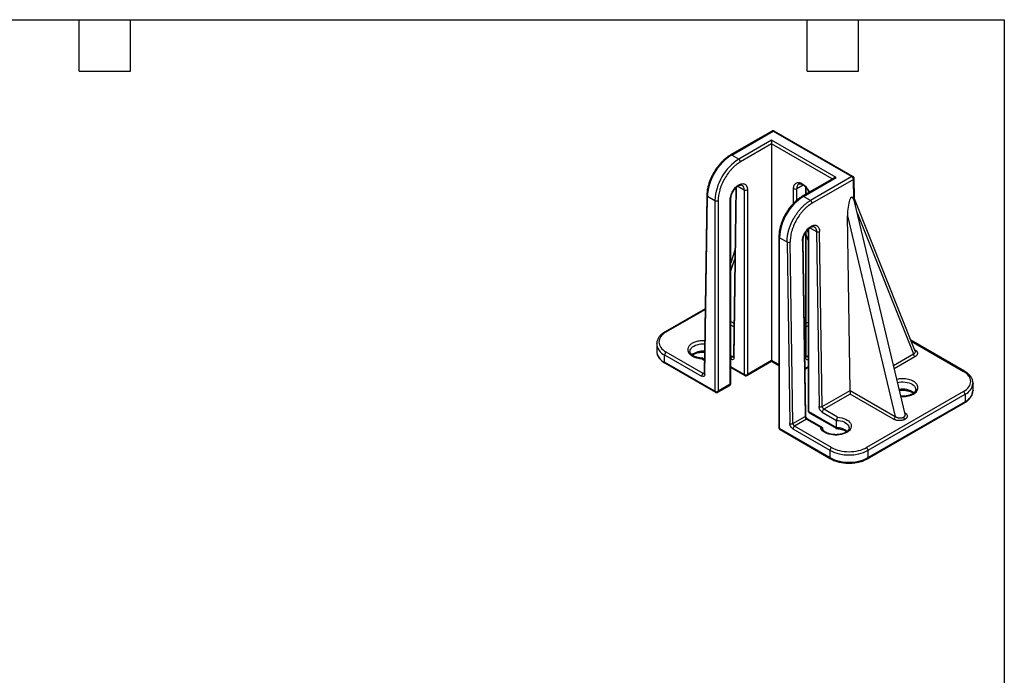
# Model space of a CAD drawing. Header units: millimetres. Extents: x 19 to 819, y 19 to 629.
# Tile 4 of 4: x 381 to 819, y 337 to 629. Entities that reach past the tile are written whole.
import ezdxf

# ---------------------------------------------------------------- set-up
doc = ezdxf.new("R2010")
doc.units = ezdxf.units.MM
doc.header["$LTSCALE"] = 3
doc.layers.add('TEXT', color=140, linetype='Continuous', lineweight=25)

msp = doc.modelspace()

# ---------------------------------------------------------------- linework, layer by layer
for p, q in [((715.811, 579.111), (697.426, 568.498)), ((697.926, 568.448), (716.311, 579.062)), ((716.311, 579.062), (751.351, 558.833)), ((751.851, 558.883), (716.811, 579.111)), ((715.616, 575.013), (701.085, 566.625)), ((744.339, 558.432), (715.616, 575.013)), ((715.616, 575.013), (715.616, 573.38)), ((715.616, 573.38), (701.792, 565.4)), ((715.616, 573.38), (715.616, 477.029)), ((742.632, 557.785), (715.616, 573.38)), ((701.085, 566.625), (697.926, 568.448)), ((743.339, 558.193), (729.308, 550.093)), ((729.808, 550.043), (744.339, 558.432)), ((751.351, 558.833), (732.967, 548.22)), ((752.058, 557.623), (733.674, 547.009)), ((752.188, 548.989), (752.058, 557.623)), ((752.481, 549.398), (752.351, 558.032)), ((699.8, 553.892), (698.655, 478.76)), ((698.947, 478.337), (700.104, 554.176)), ((700.682, 554.609), (703.489, 552.988)), ((703.489, 552.988), (703.489, 470.844)), ((704.903, 552.988), (704.903, 470.844)), ((725.452, 547.006), (725.452, 553.494)), ((726.866, 553.494), (729.678, 555.118)), ((726.866, 548.341), (726.866, 553.494)), ((730.72, 554.224), (730.72, 550.908)), ((731.013, 551.077), (731.013, 553.898)), ((686.854, 550.6), (685.644, 471.249)), ((685.937, 470.826), (687.147, 550.177)), ((687.147, 550.177), (690.478, 548.254)), ((690.478, 548.254), (690.478, 463.333)), ((691.893, 548.254), (691.893, 463.333)), ((697.267, 466.436), (697.267, 548.58)), ((697.559, 466.844), (697.559, 548.988)), ((732.967, 548.22), (729.808, 550.043)), ((752.654, 547.9), (752.481, 549.398)), ((774.989, 453.144), (752.505, 547.784)), ((779.545, 481.177), (752.53, 548.971)), ((750.613, 463.725), (749.449, 541.372)), ((749.449, 541.372), (770.642, 452.162)), ((753.714, 542.698), (778.723, 479.938)), ((731.013, 478.883), (731.013, 534.401)), ((731.919, 534.023), (731.536, 535.059)), ((731.919, 535.471), (731.919, 454.671)), ((732.212, 454.263), (732.212, 535.731)), ((732.708, 536.121), (735.586, 534.459)), ((735.586, 534.459), (736.754, 456.512)), ((738.168, 456.526), (737, 534.474)), ((718.908, 532.08), (718.908, 447.16)), ((719.201, 531.672), (722.533, 529.749)), ((719.201, 446.752), (719.201, 531.672)), ((729.363, 530.065), (730.531, 452.117)), ((730.824, 452.526), (729.656, 530.474)), ((730.72, 533.919), (730.72, 478.474)), ((731.919, 530.539), (731.013, 532.99)), ((699.376, 526.062), (697.559, 520.513)), ((722.533, 529.749), (723.743, 449.001)), ((725.157, 449.015), (723.947, 529.763)), ((697.559, 516.857), (699.317, 522.227)), ((686.083, 500.069), (668.277, 489.79)), ((668.777, 489.741), (686.078, 499.728)), ((697.559, 494.352), (698.881, 493.589)), ((698.856, 491.97), (697.559, 492.719)), ((731.013, 493.624), (731.919, 494.147)), ((731.919, 492.5), (731.013, 491.977)), ((664.555, 484.434), (664.557, 484.541)), ((664.555, 484.434), (664.555, 481.168)), ((801.506, 472.237), (777.611, 486.032)), ((777.786, 485.593), (801.006, 472.188)), ((779.311, 481.766), (779.572, 481.668)), ((668.07, 476.269), (668.07, 479.535)), ((668.07, 479.535), (684.523, 470.038)), ((685.23, 471.262), (668.777, 480.76)), ((684.485, 477.897), (685.734, 477.176)), ((685.739, 477.511), (684.806, 478.05)), ((685.267, 480.755), (685.789, 480.735)), ((698.241, 478.773), (697.559, 479.166)), ((698.241, 478.773), (698.659, 479.015)), ((731.013, 479.122), (731.427, 478.882)), ((731.919, 479.166), (731.427, 478.882)), ((769.841, 474.811), (778.723, 479.938)), ((779.43, 478.728), (770.18, 473.388)), ((690.478, 463.333), (668.07, 476.269)), ((668.277, 475.811), (690.685, 462.875)), ((703.489, 470.844), (697.559, 474.267)), ((697.559, 473.929), (703.696, 470.386)), ((704.696, 470.386), (715.616, 476.69)), ((715.616, 477.029), (704.903, 470.844)), ((715.616, 477.029), (715.616, 476.69)), ((718.908, 475.128), (715.616, 477.029)), ((715.616, 476.69), (718.908, 474.79)), ((731.919, 474.267), (730.51, 473.454)), ((730.515, 473.119), (731.919, 473.929)), ((685.23, 471.262), (685.648, 471.504)), ((691.685, 462.875), (697.059, 465.978)), ((697.267, 466.436), (691.893, 463.333)), ((805.228, 466.881), (805.227, 466.774)), ((805.228, 463.615), (805.228, 466.881)), ((738.168, 456.526), (750.613, 463.71)), ((750.613, 462.092), (738.875, 455.316)), ((750.613, 463.725), (770.642, 452.162)), ((750.613, 463.71), (750.613, 462.092)), ((769.935, 450.937), (750.613, 462.092)), ((801.006, 463.207), (757.873, 438.307)), ((758.58, 437.082), (801.713, 461.983)), ((801.713, 461.983), (801.713, 458.716)), ((805.228, 463.615), (805.227, 463.508)), ((758.373, 433.358), (801.506, 458.259)), ((801.713, 458.716), (758.58, 433.816)), ((725.157, 449.015), (730.531, 452.117)), ((744.544, 447.144), (732.212, 454.263)), ((732.419, 453.805), (744.673, 446.731)), ((738.168, 454.091), (744.544, 450.41)), ((744.993, 451.784), (738.875, 455.316)), ((774.826, 453.829), (774.885, 453.795)), ((774.84, 453.77), (774.885, 453.795)), ((741.609, 433.816), (719.201, 446.752)), ((731.238, 450.907), (725.864, 447.805)), ((742.316, 438.307), (725.864, 447.805)), ((731.238, 450.907), (737.356, 447.375)), ((738.036, 447.321), (731.738, 450.957)), ((744.544, 447.144), (744.544, 450.41)), ((719.408, 446.294), (741.816, 433.358)), ((725.157, 446.58), (741.609, 437.082)), ((741.609, 437.082), (741.609, 433.816)), ((758.58, 433.816), (758.58, 437.082))]:
    msp.add_line(p, q)
at = {"flags": 128}
for points in [[(679.367, 481.038), (679.368, 481.102), (679.454, 481.621), (679.676, 482.127), (680.03, 482.607), (680.506, 483.05), (681.095, 483.446), (681.781, 483.786), (682.549, 484.061), (683.38, 484.265), (684.256, 484.394), (685.156, 484.443), (685.845, 484.427)], [(779.382, 481.587), (779.465, 481.615), (779.572, 481.668)], [(771.631, 467.279), (772.407, 467.427), (773.297, 467.516), (774.2, 467.526), (775.095, 467.456), (775.962, 467.309), (776.779, 467.086), (777.527, 466.794), (778.19, 466.44), (778.751, 466.031), (779.198, 465.578), (779.519, 465.091), (779.708, 464.581), (779.761, 464.16)], [(744.544, 450.41), (745.44, 450.341), (746.307, 450.194), (747.124, 449.972), (747.874, 449.68), (748.537, 449.326), (749.099, 448.917), (749.547, 448.464), (749.869, 447.976), (750.059, 447.466), (750.112, 447.01)]]:
    msp.add_lwpolyline(points, dxfattribs=at)
for centre, radius, start, end in [((716.021, 578.679), 0.48, 52.81791, 115.87163), ((716.604, 578.653), 0.503, 65.69288, 125.61758), ((713.507, 547.206), 23.052, 122.60548, 177.39452), ((697.636, 568.066), 0.48, 52.8147, 115.90377), ((700.257, 565.33), 1.537, 2.60548, 57.39452), ((751.645, 558.424), 0.504, 65.95273, 125.5949), ((750.52, 557.536), 1.541, 3.22965, 57.34774), ((751.865, 558.071), 0.488, 293.3907, 355.38269), ((701.278, 553.204), 2.222, 354.41898, 53.40778), ((704.196, 554.353), 1.537, 242.60967, 297.39033), ((726.159, 554.859), 1.537, 242.60967, 297.39033), ((729.01, 553.739), 2.158, 125.14361, 186.49851), ((687.346, 550.627), 0.492, 183.11729, 246.18186), ((691.185, 549.618), 1.537, 242.60967, 297.39033), ((697.07, 549.03), 0.491, 293.63508, 355.65917), ((742.229, 530.624), 23.052, 122.60548, 177.39452), ((729.515, 549.634), 0.503, 54.38377, 114.2917), ((732.135, 546.923), 1.541, 3.22965, 57.34774), ((751.994, 549.437), 0.488, 293.39109, 355.37867), ((736.279, 535.858), 1.561, 243.64315, 297.51664), ((719.386, 532.114), 0.479, 184.04245, 247.26236), ((729.169, 530.513), 0.488, 293.38954, 355.3947), ((723.226, 531.147), 1.561, 243.64315, 297.51664), ((668.484, 489.331), 0.503, 54.39899, 114.1171), ((670.431, 484.94), 5.897, 184.91931, 246.40083), ((670.431, 481.673), 5.897, 184.91931, 246.40083), ((669.605, 479.466), 1.537, 122.60548, 177.39452), ((685.016, 473.475), 7.728, 84.21088, 128.38208), ((699.098, 477.454), 1.573, 123.01927, 167.94241), ((698.547, 479.221), 0.543, 235.60326, 281.7476), ((699.159, 478.796), 0.506, 184.06698, 245.25352), ((730.512, 478.932), 0.503, 294.37466, 354.3052), ((731.121, 479.329), 0.542, 258.15528, 304.45209), ((730.666, 477.662), 1.438, 29.41243, 58.06578), ((780.261, 480.025), 1.541, 183.22965, 237.34774), ((668.546, 476.209), 0.48, 172.74417, 235.94365), ((686.058, 469.968), 1.537, 122.60548, 177.39452), ((685.537, 471.71), 0.543, 235.60326, 281.7476), ((686.148, 471.285), 0.506, 184.06698, 245.25352), ((703.979, 470.79), 0.493, 173.69361, 235.06914), ((704.196, 472.209), 1.537, 242.60967, 297.39033), ((704.428, 470.784), 0.479, 304.01306, 7.26018), ((801.3, 471.777), 0.505, 66.28365, 125.56592), ((696.777, 466.382), 0.493, 305.01333, 6.29885), ((697.059, 466.894), 0.503, 294.37466, 354.3052), ((773.951, 456.179), 8.131, 52.41678, 101.18865), ((799.035, 467.63), 6.25, 295.37119, 352.12416), ((690.968, 463.279), 0.492, 173.67728, 235.2481), ((691.185, 464.698), 1.537, 242.60967, 297.39033), ((691.392, 463.284), 0.503, 305.77391, 5.61376), ((800.178, 461.913), 1.537, 2.60548, 57.39452), ((799.035, 464.364), 6.25, 295.37119, 352.12416), ((737.447, 457.91), 1.561, 243.64315, 297.51664), ((739.706, 456.613), 1.541, 183.22965, 237.34774), ((801.238, 458.656), 0.48, 304.05635, 7.25583), ((730.35, 452.556), 0.474, 292.37249, 356.39728), ((732.069, 452.204), 1.541, 183.22965, 237.34774), ((732.42, 454.721), 0.503, 185.6948, 245.62534), ((732.688, 454.202), 0.48, 172.74417, 235.94365), ((739.703, 454.021), 1.537, 122.60548, 177.39452), ((769.107, 452.232), 1.537, 302.60548, 357.39452), ((775.858, 452.181), 1.566, 193.15729, 237.08012), ((719.409, 447.21), 0.503, 185.6948, 245.62534), ((719.677, 446.691), 0.48, 172.74417, 235.94365), ((724.436, 450.399), 1.561, 243.64315, 297.51664), ((726.695, 449.102), 1.541, 183.22965, 237.34774), ((726.692, 446.51), 1.537, 122.60548, 177.39452), ((731.531, 450.498), 0.503, 65.69288, 125.61758), ((744.625, 439.762), 7.382, 51.20384, 90.62904), ((743.145, 437.012), 1.537, 122.60548, 177.39452), ((757.045, 437.012), 1.537, 2.60548, 57.39452), ((742.084, 433.755), 0.479, 172.70282, 236.35685), ((750.095, 453.353), 18.35, 242.45764, 297.54236), ((750.095, 450.087), 18.35, 242.45764, 297.54236), ((758.105, 433.755), 0.479, 303.9053, 7.27098)]:
    msp.add_arc(centre, radius, start, end)
for centre, major_axis, ratio, start_param, end_param in [((744.339, 557.615), (1.414, 0), 0.5773815, 1.5707963, 2.3561132), ((751.217, 542.392), (0.151, 7.263), 0.2429661, 5.7821771, 7.9999944), ((749.905, 463.317), (0.487, 0.874), 0.587367, 5.4712145, 5.4886678)]:
    msp.add_ellipse(centre, major_axis=major_axis, ratio=ratio, start_param=start_param, end_param=end_param)
for points, knots in [([(716.806, 579.098), (716.747, 579.134), (716.586, 579.231), (716.282, 579.26), (716.001, 579.212), (715.86, 579.133), (715.814, 579.107)], [0, 0, 0, 0, 0.196488, 0.5374086, 0.8473238, 1, 1, 1, 1]), ([(697.426, 568.498), (696.97, 568.215), (696.101, 567.677), (694.883, 566.701), (693.822, 565.721), (692.838, 564.683), (691.964, 563.642), (691.207, 562.628), (690.539, 561.646), (689.849, 560.524), (689.083, 559.101), (688.374, 557.531), (687.768, 555.877), (687.298, 554.205), (686.948, 552.399), (686.886, 551.217), (686.854, 550.6)], [0, 0, 0, 0, 0.082989, 0.1581678, 0.2255804, 0.2852699, 0.3528784, 0.4068755, 0.4519347, 0.508425, 0.5787659, 0.663009, 0.7353773, 0.8156361, 0.9038275, 1, 1, 1, 1]), ([(697.926, 568.448), (697.835, 568.395), (697.654, 568.289), (697.38, 568.119), (697.106, 567.941), (696.832, 567.754), (696.557, 567.559), (696.281, 567.355), (696.006, 567.143), (695.731, 566.922), (695.456, 566.694), (695.181, 566.457), (694.908, 566.212), (694.635, 565.959), (694.364, 565.698), (694.094, 565.429), (693.825, 565.152), (693.559, 564.868), (693.295, 564.577), (693.033, 564.278), (692.773, 563.972), (692.517, 563.659), (692.263, 563.339), (692.013, 563.013), (691.766, 562.68), (691.523, 562.341), (691.285, 561.996), (691.05, 561.645), (690.82, 561.289), (690.595, 560.927), (690.377, 560.566), (690.166, 560.201), (689.956, 559.826), (689.745, 559.432), (689.532, 559.019), (689.319, 558.586), (689.107, 558.134), (688.898, 557.663), (688.692, 557.173), (688.492, 556.664), (688.299, 556.139), (688.114, 555.596), (687.939, 555.038), (687.777, 554.464), (687.628, 553.877), (687.496, 553.278), (687.381, 552.669), (687.286, 552.051), (687.214, 551.427), (687.163, 550.798), (687.152, 550.386), (687.147, 550.177)], [0, 0, 0, 0, 0.0163284, 0.032722, 0.0491808, 0.0657047, 0.0822938, 0.098948, 0.1156675, 0.1324521, 0.1493018, 0.1662168, 0.1831969, 0.2002423, 0.2173528, 0.2345285, 0.2517694, 0.2690755, 0.2864468, 0.3038833, 0.321385, 0.3389519, 0.3565841, 0.3742814, 0.392044, 0.4098717, 0.4277647, 0.4457229, 0.4637464, 0.481835, 0.4999889, 0.517405, 0.5356195, 0.5546324, 0.5744437, 0.5950534, 0.6164615, 0.6386679, 0.6616727, 0.6854759, 0.7100774, 0.7354773, 0.7616755, 0.788672, 0.8164669, 0.84506, 0.8744515, 0.9046412, 0.9356292, 0.9674155, 1, 1, 1, 1]), ([(701.792, 565.4), (701.706, 565.349), (701.533, 565.248), (701.274, 565.087), (701.016, 564.918), (700.759, 564.743), (700.502, 564.559), (700.246, 564.368), (699.76, 563.992), (699.052, 563.391), (698.13, 562.495), (697.23, 561.503), (696.066, 560.046), (694.742, 558.04), (693.667, 555.89), (692.987, 554.153), (692.578, 552.878), (692.263, 551.631), (692.081, 550.636), (691.982, 549.87), (691.931, 549.32), (691.898, 548.78), (691.895, 548.429), (691.893, 548.254)], [0, 0, 0, 0, 0.016678, 0.0333284, 0.0499627, 0.0665923, 0.0832286, 0.099883, 0.1165669, 0.1783178, 0.2400927, 0.3044178, 0.3687669, 0.5000034, 0.6312398, 0.6955649, 0.7599141, 0.821665, 0.8834399, 0.912606, 0.9417139, 0.9708248, 1, 1, 1, 1]), ([(725.452, 553.494), (725.464, 553.756), (725.49, 554.295), (725.702, 554.995), (726.055, 555.581), (726.551, 556), (727.162, 556.22), (727.846, 556.235), (728.558, 556.06), (729.27, 555.724), (729.983, 555.237), (730.695, 554.59), (731.377, 553.785), (731.987, 552.876), (732.294, 552.222), (732.444, 551.903)], [0, 0, 0, 0, 0.071686, 0.147666, 0.2268047, 0.3076229, 0.3884411, 0.4675799, 0.5435599, 0.6152459, 0.6869319, 0.7629119, 0.8420506, 0.9228688, 1, 1, 1, 1]), ([(752.35, 558.032), (752.342, 558.12), (752.326, 558.309), (752.193, 558.579), (752.026, 558.784), (751.885, 558.851), (751.843, 558.871)], [0, 0, 0, 0, 0.256655, 0.5487944, 0.8648299, 1, 1, 1, 1]), ([(697.267, 548.58), (697.267, 548.634), (697.268, 548.742), (697.276, 548.908), (697.289, 549.075), (697.307, 549.246), (697.342, 549.513), (697.409, 549.882), (697.531, 550.363), (697.689, 550.855), (697.951, 551.525), (698.366, 552.354), (698.976, 553.28), (699.661, 554.084), (700.372, 554.731), (701.085, 555.218), (701.798, 555.554), (702.509, 555.728), (703.194, 555.714), (703.804, 555.494), (704.219, 555.143), (704.481, 554.776), (704.639, 554.467), (704.76, 554.126), (704.835, 553.804), (704.877, 553.51), (704.899, 553.255), (704.902, 553.077), (704.903, 552.988)], [0, 0, 0, 0, 0.01167251, 0.02332406, 0.03497028, 0.04662684, 0.05830936, 0.08918994, 0.12010147, 0.15226972, 0.18446904, 0.25011829, 0.31576755, 0.38005258, 0.44177171, 0.50000281, 0.55823392, 0.61995304, 0.68423808, 0.74988733, 0.81553659, 0.84770483, 0.87990416, 0.91078474, 0.94169627, 0.961136, 0.98054637, 1, 1, 1, 1]), ([(697.566, 548.994), (697.565, 549.065), (697.56, 549.288), (697.61, 549.71), (697.715, 550.247), (697.865, 550.758), (698.035, 551.217), (698.245, 551.703), (698.428, 552.039), (698.544, 552.251)], [0, 0, 0, 0, 0.0771707, 0.241865, 0.4030985, 0.5716953, 0.6948727, 0.8073427, 1, 1, 1, 1]), ([(698.544, 552.251), (698.672, 552.461), (698.852, 552.757), (699.15, 553.163), (699.415, 553.49), (699.742, 553.846), (700.091, 554.175), (700.456, 554.467), (700.824, 554.712), (701.182, 554.901), (701.52, 555.033), (701.83, 555.108), (702.105, 555.13), (702.343, 555.1), (702.497, 555.058), (702.571, 555), (702.588, 554.987)], [0, 0, 0, 0, 0.09883258, 0.13910521, 0.20532103, 0.27312715, 0.34473279, 0.4180788, 0.49234359, 0.56701545, 0.64203088, 0.71786829, 0.7956628, 0.87824386, 0.97190136, 1, 1, 1, 1]), ([(727.776, 555.501), (727.843, 555.536), (727.97, 555.604), (728.226, 555.636), (728.528, 555.616), (728.876, 555.528), (729.26, 555.369), (729.665, 555.137), (730.077, 554.839), (730.49, 554.476), (730.858, 554.092), (731.171, 553.715), (731.485, 553.289), (731.824, 552.759), (732.091, 552.236), (732.239, 551.916), (732.277, 551.817), (732.28, 551.809)], [0, 0, 0, 0, 0.0891434, 0.1693672, 0.2450823, 0.3191498, 0.3927204, 0.465998, 0.5389037, 0.6102775, 0.6849107, 0.739438, 0.7892255, 0.8745097, 0.961323, 0.9966979, 1, 1, 1, 1]), ([(729.308, 550.093), (728.935, 549.864), (728.193, 549.41), (727.104, 548.574), (726.055, 547.644), (724.945, 546.512), (723.81, 545.166), (722.708, 543.622), (721.765, 542.067), (720.984, 540.551), (720.353, 539.096), (719.873, 537.763), (719.492, 536.466), (719.188, 535.127), (718.957, 533.623), (718.925, 532.614), (718.908, 532.08)], [0, 0, 0, 0, 0.0677678, 0.134779, 0.2010506, 0.2666006, 0.3528831, 0.4366473, 0.5156559, 0.589899, 0.659402, 0.7248133, 0.7799797, 0.8441976, 0.9175182, 1, 1, 1, 1]), ([(722.533, 529.749), (722.532, 529.855), (722.53, 530.067), (722.537, 530.387), (722.549, 530.706), (722.569, 531.025), (722.594, 531.342), (722.625, 531.658), (722.662, 531.972), (722.704, 532.285), (722.751, 532.595), (722.803, 532.903), (722.86, 533.208), (722.921, 533.51), (722.986, 533.809), (723.055, 534.105), (723.128, 534.397), (723.204, 534.686), (723.283, 534.971), (723.365, 535.252), (723.45, 535.529), (723.537, 535.802), (723.627, 536.07), (723.719, 536.334), (723.812, 536.594), (723.908, 536.849), (724.004, 537.099), (724.102, 537.345), (724.202, 537.586), (724.302, 537.822), (724.402, 538.053), (724.504, 538.28), (724.606, 538.501), (724.708, 538.718), (724.81, 538.93), (724.912, 539.136), (725.014, 539.338), (725.116, 539.535), (725.217, 539.726), (725.317, 539.913), (725.417, 540.095), (725.618, 540.455), (725.93, 540.986), (726.366, 541.678), (726.82, 542.348), (727.288, 542.994), (727.77, 543.615), (728.264, 544.21), (728.768, 544.778), (729.28, 545.316), (729.799, 545.825), (730.323, 546.304), (730.85, 546.752), (731.38, 547.168), (731.909, 547.552), (732.438, 547.906), (732.791, 548.115), (732.967, 548.22)], [0, 0, 0, 0, 0.0163932, 0.0325868, 0.0485808, 0.0643752, 0.07997, 0.0953653, 0.1105609, 0.125557, 0.1403534, 0.1549503, 0.1693476, 0.1835453, 0.1975433, 0.2113418, 0.2249408, 0.2383401, 0.2515398, 0.2645399, 0.2773405, 0.2899414, 0.3023427, 0.3145445, 0.3265467, 0.3383492, 0.3499522, 0.3613556, 0.3725593, 0.3835635, 0.3943681, 0.4049731, 0.4153785, 0.4255843, 0.4355905, 0.4453971, 0.4550042, 0.4644116, 0.4736194, 0.4826276, 0.4914363, 0.5000453, 0.5350805, 0.5698721, 0.6044201, 0.6387245, 0.6727852, 0.7066025, 0.7401761, 0.7735063, 0.8065929, 0.839436, 0.8720357, 0.9043919, 0.9365047, 0.968374, 1, 1, 1, 1]), ([(752.498, 547.782), (752.478, 547.878), (752.404, 548.227), (752.284, 548.527), (752.196, 548.745)], [0, 0, 0, 0, 0.2738649, 1, 1, 1, 1]), ([(752.661, 547.86), (752.699, 547.625), (752.772, 547.181), (752.84, 546.638), (752.866, 546.332), (752.875, 546.228)], [0, 0, 0, 0, 0.42589238, 0.80487282, 1, 1, 1, 1]), ([(733.674, 547.009), (733.587, 546.959), (733.415, 546.858), (733.156, 546.696), (732.898, 546.528), (732.641, 546.351), (732.385, 546.168), (732.13, 545.977), (731.646, 545.599), (730.94, 544.996), (730.023, 544.097), (729.131, 543.101), (727.979, 541.637), (726.673, 539.62), (725.622, 537.457), (724.962, 535.709), (724.568, 534.425), (724.269, 533.169), (724.101, 532.165), (724.013, 531.393), (723.969, 530.839), (723.945, 530.294), (723.946, 529.94), (723.947, 529.763)], [0, 0, 0, 0, 0.01667677, 0.033326, 0.04995909, 0.06658743, 0.08322247, 0.09987559, 0.11655819, 0.17830479, 0.24007604, 0.30439791, 0.36874469, 0.49997907, 0.63121755, 0.69554504, 0.75989744, 0.82165198, 0.88343117, 0.9125995, 0.94170963, 0.97082274, 1, 1, 1, 1]), ([(729.363, 530.065), (729.363, 530.126), (729.362, 530.247), (729.369, 530.433), (729.382, 530.621), (729.401, 530.811), (729.426, 531.004), (729.458, 531.2), (729.521, 531.527), (729.635, 531.989), (729.833, 532.585), (730.069, 533.151), (730.333, 533.683), (730.726, 534.365), (731.324, 535.202), (732.176, 536.083), (733.114, 536.763), (734.056, 537.169), (734.92, 537.278), (735.533, 537.14), (735.939, 536.92), (736.264, 536.66), (736.586, 536.253), (736.795, 535.77), (736.903, 535.366), (736.955, 535.083), (736.989, 534.786), (736.996, 534.578), (737, 534.474)], [0, 0, 0, 0, 0.0129716, 0.0258915, 0.0387809, 0.0516613, 0.0645541, 0.0774805, 0.0904618, 0.1287398, 0.1667547, 0.205063, 0.2384625, 0.2718922, 0.3442762, 0.420983, 0.5000493, 0.5791156, 0.6558225, 0.7282064, 0.7616055, 0.7950357, 0.8522746, 0.9095504, 0.9322125, 0.9547649, 0.9773226, 1, 1, 1, 1]), ([(729.656, 530.474), (729.665, 530.728), (729.681, 531.218), (729.851, 531.998), (730.097, 532.735), (730.482, 533.592), (731.034, 534.501), (731.744, 535.348), (732.322, 535.857), (732.759, 536.162), (733.099, 536.357), (733.469, 536.52), (733.867, 536.628), (734.272, 536.65), (734.504, 536.553), (734.627, 536.501)], [0, 0, 0, 0, 0.0839875, 0.1625311, 0.235458, 0.3026126, 0.4188662, 0.5200527, 0.611604, 0.6537942, 0.6997407, 0.7577285, 0.8273045, 0.9080759, 1, 1, 1, 1]), ([(734.625, 536.5), (734.639, 536.493), (734.7, 536.46), (734.801, 536.387), (734.965, 536.248), (735.161, 536.021), (735.368, 535.65), (735.539, 535.134), (735.569, 534.695), (735.586, 534.459)], [0, 0, 0, 0, 0.023777, 0.1022666, 0.1814803, 0.3364676, 0.5245721, 0.745762, 1, 1, 1, 1]), ([(668.28, 489.789), (668.259, 489.778), (667.982, 489.63), (667.501, 489.305), (666.846, 488.813), (666.264, 488.275), (665.753, 487.7), (665.323, 487.087), (664.978, 486.44), (664.731, 485.761), (664.586, 485.13), (664.574, 484.725), (664.57, 484.559)], [0, 0, 0, 0, 0.0089095, 0.1203484, 0.2325927, 0.3454674, 0.4588606, 0.5727063, 0.6870526, 0.8021742, 0.9186938, 1, 1, 1, 1]), ([(668.777, 489.741), (666.714, 488.55), (665.555, 486.934), (665.555, 483.566), (666.714, 481.951), (668.777, 480.76)], [0, 0, 0, 0, 0.5, 0.5, 1, 1, 1, 1]), ([(685.866, 485.815), (685.778, 485.822), (685.391, 485.851), (684.697, 485.833), (683.782, 485.758), (682.871, 485.604), (681.976, 485.371), (681.134, 485.063), (680.37, 484.681), (679.709, 484.24), (679.175, 483.754), (678.771, 483.237), (678.507, 482.712), (678.37, 482.183), (678.355, 481.652), (678.463, 481.117), (678.707, 480.578), (679.084, 480.054), (679.601, 479.556), (680.24, 479.104), (680.984, 478.714), (681.809, 478.391), (682.678, 478.149), (683.575, 477.977), (684.182, 477.923), (684.485, 477.897)], [0, 0, 0, 0, 0.01240009, 0.05442594, 0.09642751, 0.14139917, 0.18634633, 0.23323325, 0.28009561, 0.32698253, 0.3738449, 0.41881656, 0.46376372, 0.50578956, 0.54779114, 0.59176462, 0.63571326, 0.68216059, 0.7285836, 0.77569293, 0.82277857, 0.86858165, 0.91436076, 0.95718646, 1, 1, 1, 1]), ([(779.572, 481.668), (779.616, 481.641), (779.705, 481.589), (779.827, 481.506), (779.941, 481.42), (780.045, 481.33), (780.141, 481.236), (780.228, 481.139), (780.328, 481.01), (780.429, 480.845), (780.513, 480.642), (780.56, 480.432), (780.571, 480.147), (780.492, 479.79), (780.289, 479.454), (780.07, 479.206), (779.884, 479.036), (779.672, 478.875), (779.511, 478.777), (779.43, 478.728)], [0, 0, 0, 0, 0.0335306, 0.0668221, 0.0999836, 0.1331258, 0.1663594, 0.1997941, 0.2335378, 0.2964926, 0.3598514, 0.424832, 0.4903101, 0.6208354, 0.7530166, 0.8147573, 0.8761688, 0.937751, 1, 1, 1, 1]), ([(664.57, 481.293), (664.564, 481.216), (664.54, 480.888), (664.621, 480.298), (664.815, 479.56), (665.128, 478.854), (665.532, 478.194), (666.036, 477.565), (666.631, 476.971), (667.318, 476.424), (667.872, 476.038), (668.217, 475.852), (668.284, 475.816)], [0, 0, 0, 0, 0.036177, 0.1541982, 0.2773148, 0.390644, 0.5054561, 0.6214857, 0.738257, 0.8552751, 0.9721429, 1, 1, 1, 1]), ([(685.267, 478.055), (684.981, 478.061), (684.58, 478.069), (683.996, 478.126), (683.507, 478.193), (682.946, 478.304), (682.388, 478.45), (681.844, 478.632), (681.332, 478.847), (680.866, 479.091), (680.455, 479.357), (680.106, 479.639), (679.822, 479.931), (679.606, 480.227), (679.458, 480.525), (679.375, 480.794), (679.376, 480.964), (679.376, 481.037)], [0, 0, 0, 0, 0.0878205, 0.1235714, 0.1825021, 0.2430718, 0.3073073, 0.3734285, 0.4407009, 0.5085909, 0.5768286, 0.6454157, 0.7146615, 0.7853089, 0.8590024, 0.9389323, 1, 1, 1, 1]), ([(680.412, 479.403), (680.454, 479.437), (680.625, 479.574), (681.006, 479.797), (681.543, 480.059), (682.138, 480.283), (682.755, 480.461), (683.351, 480.589), (683.896, 480.672), (684.522, 480.738), (684.975, 480.748), (685.267, 480.755)], [0, 0, 0, 0, 0.0425245, 0.171409, 0.2999708, 0.4274702, 0.5517924, 0.6665493, 0.7627935, 0.8475694, 1, 1, 1, 1]), ([(684.485, 477.897), (684.526, 477.94), (684.579, 477.997), (684.634, 478.032), (684.685, 478.061), (684.719, 478.055), (684.748, 478.05)], [0, 0, 0, 0, 0.42273082, 0.54714518, 0.61326953, 1, 1, 1, 1]), ([(698.947, 478.337), (698.941, 477.912), (698.789, 477.592), (698.26, 477.297), (697.904, 477.334), (697.533, 477.549)], [0, 0, 0, 0, 0.5, 0.5, 1, 1, 1, 1]), ([(698.652, 478.765), (698.653, 478.747), (698.654, 478.682), (698.639, 478.631), (698.638, 478.63), (698.638, 478.629)], [0, 0, 0, 0, 0.1894732, 0.6612497, 1, 1, 1, 1]), ([(730.72, 478.474), (730.739, 478.28), (730.768, 477.98), (730.944, 477.701), (731.127, 477.546), (731.352, 477.467), (731.615, 477.448), (731.815, 477.536), (731.919, 477.581)], [0, 0, 0, 0, 0.2657243, 0.4102072, 0.55488, 0.6993631, 0.844036, 1, 1, 1, 1]), ([(731.028, 478.738), (731.029, 478.736), (731.034, 478.728), (731.015, 478.771), (731.015, 478.853), (731.015, 478.887)], [0, 0, 0, 0, 0.1256922, 0.6407605, 1, 1, 1, 1]), ([(778.723, 479.938), (778.947, 480.059), (779.405, 480.306), (779.61, 480.747), (779.608, 481.047), (779.547, 481.156), (779.538, 481.174)], [0, 0, 0, 0, 0.3748835, 0.76808506, 0.9627266, 1, 1, 1, 1]), ([(685.937, 470.826), (685.93, 470.401), (685.778, 470.081), (685.249, 469.786), (684.893, 469.824), (684.523, 470.038)], [0, 0, 0, 0, 0.5, 0.5, 1, 1, 1, 1]), ([(685.642, 471.254), (685.642, 471.236), (685.643, 471.171), (685.628, 471.12), (685.628, 471.119), (685.628, 471.118)], [0, 0, 0, 0, 0.18947321, 0.66124968, 1, 1, 1, 1]), ([(703.699, 470.391), (703.716, 470.379), (703.796, 470.325), (703.965, 470.27), (704.118, 470.258), (704.196, 470.252)], [0, 0, 0, 0, 0.1197121, 0.5506332, 1, 1, 1, 1]), ([(704.196, 470.252), (704.319, 470.264), (704.495, 470.28), (704.649, 470.362), (704.695, 470.386)], [0, 0, 0, 0, 0.6997422, 1, 1, 1, 1]), ([(778.74, 462.126), (779.022, 462.307), (779.603, 462.679), (780.24, 463.361), (780.665, 464.126), (780.81, 464.942), (780.664, 465.759), (780.243, 466.525), (779.595, 467.201), (778.768, 467.775), (777.774, 468.252), (776.603, 468.626), (775.275, 468.87), (773.863, 468.951), (772.507, 468.882), (771.685, 468.711), (771.309, 468.632)], [0, 0, 0, 0, 0.0668969, 0.1378009, 0.2116527, 0.2870717, 0.3624907, 0.4363425, 0.5072465, 0.5741434, 0.6410403, 0.7119444, 0.7857961, 0.8612151, 0.9366342, 1, 1, 1, 1]), ([(801.006, 463.207), (803.069, 464.398), (804.228, 466.013), (804.228, 469.382), (803.069, 470.997), (801.006, 472.188)], [0, 0, 0, 0, 0.5, 0.5, 1, 1, 1, 1]), ([(805.214, 466.756), (805.22, 466.833), (805.243, 467.161), (805.162, 467.751), (804.969, 468.489), (804.656, 469.194), (804.252, 469.854), (803.748, 470.484), (803.152, 471.078), (802.466, 471.625), (801.911, 472.011), (801.566, 472.197), (801.5, 472.233)], [0, 0, 0, 0, 0.0361765, 0.1541963, 0.2773113, 0.3906391, 0.5054498, 0.6214778, 0.7382477, 0.8552643, 0.9721306, 1, 1, 1, 1]), ([(697.059, 465.978), (697.061, 465.979), (697.145, 466.019), (697.295, 466.15), (697.468, 466.394), (697.561, 466.643), (697.549, 466.799), (697.545, 466.845)], [0, 0, 0, 0, 0.0043027, 0.2673929, 0.5553207, 0.8667967, 1, 1, 1, 1]), ([(690.694, 462.887), (690.752, 462.852), (690.912, 462.755), (691.214, 462.727), (691.496, 462.774), (691.637, 462.854), (691.683, 462.88)], [0, 0, 0, 0, 0.1937791, 0.5356073, 0.8463475, 1, 1, 1, 1]), ([(772.469, 463.752), (772.484, 463.754), (772.654, 463.781), (773.118, 463.824), (773.571, 463.835), (773.861, 463.843)], [0, 0, 0, 0, 0.0331898, 0.3787206, 1, 1, 1, 1]), ([(779.751, 464.148), (779.754, 464.103), (779.766, 463.946), (779.698, 463.686), (779.548, 463.353), (779.313, 463.025), (778.997, 462.702), (778.6, 462.39), (778.125, 462.099), (777.584, 461.838), (776.991, 461.614), (776.373, 461.436), (775.777, 461.308), (775.232, 461.225), (774.606, 461.161), (773.891, 461.128), (773.341, 461.159), (773.081, 461.173)], [0, 0, 0, 0, 0.0342831, 0.1196563, 0.1951677, 0.2670678, 0.3375577, 0.4076079, 0.4773974, 0.5470121, 0.6160516, 0.6833706, 0.7455102, 0.7976253, 0.8435305, 0.9260699, 1, 1, 1, 1]), ([(773.122, 461.003), (773.368, 460.984), (774.085, 460.928), (775.277, 461.02), (776.6, 461.258), (777.781, 461.628), (778.427, 461.963), (778.74, 462.126)], [0, 0, 0, 0, 0.12084, 0.3518115, 0.5779833, 0.7951275, 1, 1, 1, 1]), ([(773.861, 463.843), (774.147, 463.837), (774.548, 463.828), (775.132, 463.771), (775.621, 463.704), (776.182, 463.593), (776.74, 463.448), (777.284, 463.265), (777.797, 463.05), (778.258, 462.806), (778.566, 462.617), (778.698, 462.509), (778.716, 462.495)], [0, 0, 0, 0, 0.1494658, 0.2103119, 0.310609, 0.4136953, 0.5230207, 0.6355556, 0.7500496, 0.8655949, 0.9817318, 1, 1, 1, 1]), ([(801.504, 458.26), (801.525, 458.271), (801.802, 458.419), (802.283, 458.743), (802.938, 459.236), (803.52, 459.773), (804.031, 460.349), (804.461, 460.962), (804.806, 461.609), (805.053, 462.287), (805.198, 462.919), (805.209, 463.324), (805.214, 463.49)], [0, 0, 0, 0, 0.0089092, 0.1203482, 0.2325925, 0.3454672, 0.4588605, 0.5727062, 0.6870525, 0.8021741, 0.9186938, 1, 1, 1, 1]), ([(738.168, 454.091), (737.797, 454.305), (737.441, 454.679), (736.912, 455.584), (736.76, 456.08), (736.754, 456.512)], [0, 0, 0, 0, 0.5, 0.5, 1, 1, 1, 1]), ([(731.104, 451.646), (731.046, 451.758), (730.965, 451.913), (730.888, 452.136), (730.845, 452.306), (730.825, 452.449), (730.826, 452.506), (730.826, 452.522)], [0, 0, 0, 0, 0.3477654, 0.4833127, 0.7008647, 0.9150842, 1, 1, 1, 1]), ([(731.735, 450.961), (731.725, 450.966), (731.676, 450.99), (731.56, 451.079), (731.419, 451.215), (731.262, 451.395), (731.164, 451.55), (731.104, 451.646)], [0, 0, 0, 0, 0.0627569, 0.3124093, 0.5037418, 0.69278, 1, 1, 1, 1]), ([(731.933, 454.67), (731.932, 454.602), (731.928, 454.415), (732.055, 454.139), (732.236, 453.919), (732.376, 453.837), (732.421, 453.809)], [0, 0, 0, 0, 0.1938808, 0.535857, 0.8467354, 1, 1, 1, 1]), ([(744.993, 451.784), (744.978, 451.765), (744.949, 451.729), (744.906, 451.664), (744.864, 451.594), (744.808, 451.492), (744.743, 451.352), (744.674, 451.164), (744.618, 450.97), (744.58, 450.793), (744.558, 450.646), (744.546, 450.522), (744.545, 450.447), (744.544, 450.41)], [0, 0, 0, 0, 0.0627043, 0.125377, 0.1880176, 0.2506269, 0.377721, 0.5002747, 0.6308081, 0.7499068, 0.8349741, 0.9182697, 1, 1, 1, 1]), ([(744.993, 451.784), (746.283, 451.699), (747.505, 451.406), (749.533, 450.47), (750.298, 449.847), (751.154, 448.432), (751.228, 447.669), (750.649, 446.208), (750.009, 445.539), (749.091, 445.009)], [0, 0, 0, 0, 0.25, 0.25, 0.5, 0.5, 0.75, 0.75, 1, 1, 1, 1]), ([(770.642, 452.162), (770.682, 452.135), (770.758, 452.082), (770.876, 452.011), (770.991, 451.948), (771.1, 451.892), (771.204, 451.844), (771.3, 451.802), (771.39, 451.765), (771.619, 451.679), (771.991, 451.572), (772.529, 451.489), (773.051, 451.476), (773.467, 451.523), (773.767, 451.592), (773.972, 451.656), (774.163, 451.733), (774.276, 451.794), (774.333, 451.825)], [0, 0, 0, 0, 0.0404074, 0.078197, 0.1133687, 0.1459228, 0.1758592, 0.2031782, 0.2278802, 0.2499656, 0.3900968, 0.5144385, 0.6460623, 0.7697983, 0.8281999, 0.8859711, 0.9432056, 1, 1, 1, 1]), ([(774.333, 451.825), (774.437, 451.893), (774.646, 452.032), (774.87, 452.298), (774.999, 452.604), (775.058, 452.893), (774.977, 453.07), (774.949, 453.133)], [0, 0, 0, 0, 0.2041691, 0.4122089, 0.6340324, 0.8700652, 1, 1, 1, 1]), ([(774.885, 453.795), (774.931, 453.767), (775.023, 453.712), (775.152, 453.625), (775.272, 453.536), (775.384, 453.442), (775.488, 453.346), (775.582, 453.246), (775.747, 453.049), (775.929, 452.742), (776.02, 452.318), (775.966, 451.896), (775.796, 451.565), (775.599, 451.323), (775.43, 451.159), (775.234, 451.005), (775.083, 450.913), (775.007, 450.867)], [0, 0, 0, 0, 0.0353781, 0.0704943, 0.1054411, 0.1403125, 0.175203, 0.2102069, 0.2454179, 0.3770991, 0.5077099, 0.6369726, 0.7651411, 0.8242802, 0.882752, 0.9411324, 1, 1, 1, 1]), ([(718.922, 447.159), (718.921, 447.091), (718.917, 446.904), (719.044, 446.628), (719.226, 446.408), (719.365, 446.326), (719.411, 446.299)], [0, 0, 0, 0, 0.1938808, 0.535857, 0.8467354, 1, 1, 1, 1]), ([(725.157, 446.58), (724.786, 446.794), (724.43, 447.168), (723.901, 448.073), (723.749, 448.569), (723.743, 449.001)], [0, 0, 0, 0, 0.5, 0.5, 1, 1, 1, 1]), ([(737.356, 447.375), (737.386, 447.383), (737.442, 447.397), (737.52, 447.409), (737.586, 447.415), (737.639, 447.417), (737.681, 447.416), (737.766, 447.412), (737.886, 447.39), (738.036, 447.328), (738.161, 447.236), (738.253, 447.112), (738.311, 446.972), (738.318, 446.869), (738.321, 446.818)], [0, 0, 0, 0, 0.06167162, 0.11539247, 0.16116083, 0.19897527, 0.2288347, 0.2507384, 0.38402071, 0.50044315, 0.63399456, 0.76143279, 0.88324765, 1, 1, 1, 1]), ([(749.091, 445.009), (748.173, 444.479), (747.015, 444.11), (744.484, 443.776), (743.163, 443.818), (740.712, 444.312), (739.632, 444.754), (738.011, 445.925), (737.503, 446.631), (737.356, 447.375)], [0, 0, 0, 0, 0.25, 0.25, 0.5, 0.5, 0.75, 0.75, 1, 1, 1, 1]), ([(744.212, 444.026), (743.927, 444.032), (743.525, 444.041), (742.941, 444.098), (742.453, 444.165), (741.891, 444.275), (741.333, 444.421), (740.789, 444.604), (740.277, 444.819), (739.811, 445.062), (739.4, 445.328), (739.051, 445.611), (738.768, 445.902), (738.551, 446.198), (738.405, 446.497), (738.329, 446.722), (738.327, 446.85), (738.327, 446.881)], [0, 0, 0, 0, 0.0910229, 0.1280775, 0.1891572, 0.2519356, 0.3185134, 0.3870458, 0.4567714, 0.5271371, 0.5978631, 0.6689513, 0.7407221, 0.8139457, 0.8903265, 0.9731712, 1, 1, 1, 1]), ([(750.102, 447.01), (750.105, 446.973), (750.116, 446.823), (750.049, 446.57), (749.898, 446.237), (749.664, 445.909), (749.348, 445.585), (748.95, 445.274), (748.476, 444.983), (747.935, 444.722), (747.341, 444.498), (746.724, 444.32), (746.127, 444.192), (745.583, 444.109), (744.957, 444.043), (744.503, 444.033), (744.212, 444.026)], [0, 0, 0, 0, 0.0312027, 0.1239483, 0.2059805, 0.2840895, 0.3606666, 0.4367661, 0.5125823, 0.5882086, 0.66321, 0.7363423, 0.803848, 0.8604636, 0.9103329, 1, 1, 1, 1]), ([(744.212, 446.727), (744.497, 446.72), (744.899, 446.712), (745.482, 446.655), (745.971, 446.588), (746.532, 446.477), (747.091, 446.331), (747.635, 446.149), (748.147, 445.934), (748.609, 445.69), (748.917, 445.501), (749.049, 445.393), (749.067, 445.378)], [0, 0, 0, 0, 0.14946584, 0.21031195, 0.31060899, 0.41369532, 0.52302073, 0.63555556, 0.75004964, 0.86559493, 0.98173182, 1, 1, 1, 1]), ([(744.544, 447.144), (744.545, 447.094), (744.548, 446.993), (744.573, 446.871), (744.616, 446.78), (744.667, 446.719), (744.712, 446.728), (744.73, 446.732)], [0, 0, 0, 0, 0.19779492, 0.40416645, 0.62006475, 0.84631963, 1, 1, 1, 1]), ([(775.007, 450.867), (774.962, 450.841), (774.871, 450.791), (774.726, 450.721), (774.576, 450.655), (774.42, 450.595), (774.257, 450.54), (774.088, 450.49), (773.753, 450.404), (773.224, 450.313), (772.494, 450.282), (771.759, 450.334), (771.181, 450.449), (770.754, 450.573), (770.462, 450.679), (770.186, 450.799), (770.019, 450.891), (769.935, 450.937)], [0, 0, 0, 0, 0.0337171, 0.0672029, 0.1005642, 0.1339088, 0.1673449, 0.2009798, 0.2349187, 0.3629937, 0.492348, 0.6228635, 0.754638, 0.8160662, 0.8770987, 0.9382421, 1, 1, 1, 1]), ([(742.316, 438.307), (744.379, 437.116), (747.177, 436.447), (753.012, 436.447), (755.81, 437.116), (757.873, 438.307)], [0, 0, 0, 0, 0.5, 0.5, 1, 1, 1, 1]), ([(741.823, 433.363), (742.029, 433.245), (742.505, 432.974), (743.325, 432.61), (744.254, 432.263), (745.218, 431.975), (746.188, 431.747), (747.116, 431.582), (747.94, 431.476), (748.704, 431.409), (749.403, 431.371), (749.879, 431.366), (750.095, 431.364)], [0, 0, 0, 0, 0.0925675, 0.2134944, 0.3333424, 0.4515334, 0.5667553, 0.6752876, 0.7694962, 0.8434605, 0.9291283, 1, 1, 1, 1]), ([(750.095, 431.364), (750.502, 431.371), (751.075, 431.381), (751.915, 431.444), (752.627, 431.52), (753.46, 431.646), (754.315, 431.816), (755.181, 432.034), (756.041, 432.301), (756.877, 432.617), (757.664, 432.967), (758.141, 433.232), (758.371, 433.36)], [0, 0, 0, 0, 0.1339247, 0.1882802, 0.278259, 0.3712887, 0.4706727, 0.573905, 0.6799992, 0.7881882, 0.897957, 1, 1, 1, 1])]:
    msp.add_open_spline(points, degree=3, knots=knots)
msp.add_open_spline([(752.188, 548.989), (752.189, 548.906), (752.192, 548.825), (752.196, 548.745)], degree=3)
at = {"layer": 'TEXT'}
for p, q in [((19.05, 628.65), (819.15, 628.65)), ((407.67, 605.79), (407.67, 628.65)), ((430.53, 605.79), (430.53, 628.65)), ((731.52, 605.79), (731.52, 628.65)), ((754.38, 605.79), (754.38, 628.65)), ((819.15, 628.65), (819.15, 19.05)), ((407.67, 605.79), (430.53, 605.79)), ((731.52, 605.79), (754.38, 605.79))]:
    msp.add_line(p, q, dxfattribs=at)

doc.saveas('drawing.dxf')
